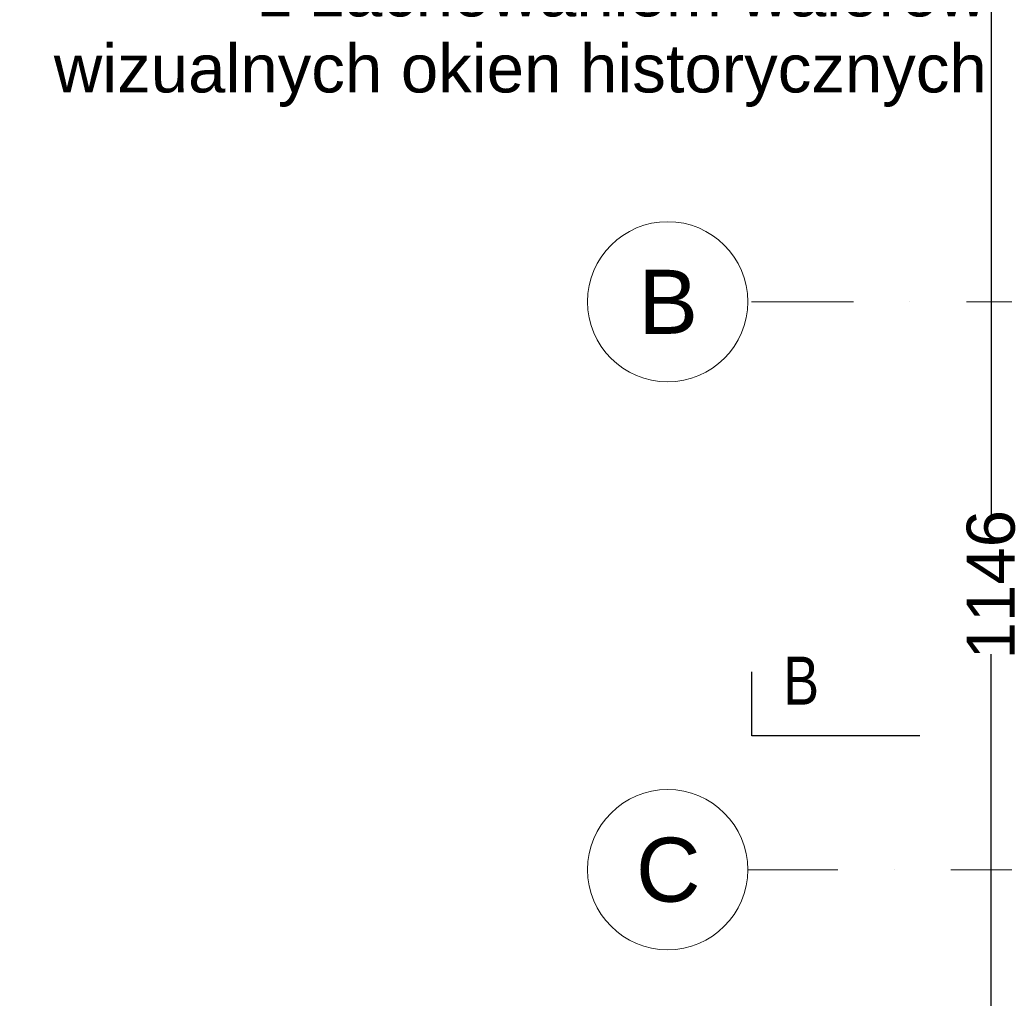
# Model space of a CAD drawing. Header units: millimetres. Extents: x 75543 to 124291, y -109148 to -86372.
# Tile 22 of 99: x 75543 to 78615, y -100656 to -97602. Entities that reach past the tile are written whole.
import ezdxf

# ---------------------------------------------------------------- set-up
doc = ezdxf.new("R2010")
doc.units = ezdxf.units.MM
doc.header["$MEASUREMENT"] = 0
doc.linetypes.add('Dot & Dashed', pattern=[670.277762, 317.5, -176.388889, 0, -176.388874])
for name, color, linetype in [('DIM MALY', 7, 'Continuous'), ('Nowe_00 ZMIANY', 7, 'Continuous'), ('opisy inne', 7, 'Continuous'), ('Structural - Grid', 7, 'Continuous')]:
    doc.layers.add(name, color=color, linetype=linetype)
doc.styles.add('STYL_AUTOMATYCZNY_1', font='arial.ttf')
doc.styles.add('STYL_AUTOMATYCZNY_2', font='arial.ttf')
doc.styles.add('STYL_AUTOMATYCZNY_6', font='arial.ttf', dxfattribs={"width": 0.8})
doc.dimstyles.new('STYL_AUTOMATYCZNY__2', dxfattribs={"dimtxt": 150, "dimasz": 34.231941, "dimexe": 0.18, "dimexo": 3, "dimgap": 0, "dimtad": 1, "dimdec": 0, "dimlfac": 0.1, "dimzin": 0, "dimdsep": 46, "dimtxsty": 'STYL_AUTOMATYCZNY_2', "dimblk": 'ARROWHEAD_2', "dimblk1": 'ARROWHEAD_2', "dimblk2": 'ARROWHEAD_2', "dimcen": 0.09, "dimclrd": 5, "dimclre": 5, "dimclrt": 1, "dimadec": 0, "dimazin": 0, "dimtfac": 1, "dimtdec": 4, "dimtmove": 0, "dimatfit": 3, "dimfxl": 0, "dimtolj": 1, "dimtzin": 0, "dimarcsym": 0})
doc.dimstyles.new('STYL_AUTOMATYCZNY__8', dxfattribs={"dimtxt": 0.18, "dimasz": 91.2, "dimexe": 0.18, "dimexo": 0.0625, "dimgap": 0, "dimtad": 0, "dimtih": 1, "dimtoh": 1, "dimdec": 4, "dimzin": 0, "dimdsep": 46, "dimcen": 0.09, "dimadec": 0, "dimazin": 0, "dimtfac": 1, "dimtdec": 4, "dimtmove": 0, "dimatfit": 3, "dimldrblk": 'ARROWHEAD_11', "dimfxl": 0, "dimtolj": 1, "dimtzin": 0, "dimarcsym": 0})

# ---------------------------------------------------------------- blocks, each defined once
blk = doc.blocks.new('ARROWHEAD_2')
at = {"color": 0, "linetype": 'Continuous', "lineweight": 0}
for p, q in [((0, 0), (-1, 0)), ((-0.378, -0.655), (0.378, 0.655))]:
    blk.add_line(p, q, dxfattribs=at)
blk = doc.blocks.new('*D997')
at = {"layer": 'Defpoints', "color": 0}
for p in [(79537.9, -93635.2), (78573.8, -105095.2), (79537.9, -105095.2)]:
    blk.add_point(p, dxfattribs=at)
at = {"layer": 'DIM MALY', "color": 5, "lineweight": -2}
for p, q in [((79534.9, -93635.2), (78573.7, -93635.2)), ((78573.8, -93669.4), (78573.8, -99148.4)), ((78573.8, -105061), (78573.8, -99582.2)), ((79534.9, -105095.2), (78573.7, -105095.2))]:
    blk.add_line(p, q, dxfattribs=at)
at = {"layer": 'DIM MALY', "color": 5, "lineweight": -2, "xscale": 34.23194115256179, "yscale": 34.23194115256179, "zscale": 34.23194115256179}
for p, rotation in [((78573.8, -93635.2), 90), ((78573.8, -105095.2), 270)]:
    blk.add_blockref('ARROWHEAD_2', p, dxfattribs=dict(at, rotation=rotation))
at = {"layer": 'DIM MALY', "color": 1, "insert": (78573.8, -99365.3), "char_height": 150, "attachment_point": 5, "rotation": 90, "style": 'STYL_AUTOMATYCZNY_2'}
blk.add_mtext('\\A1;1146', dxfattribs=at)
blk = doc.blocks.new('ARROWHEAD_11')
at = {"color": 0, "linetype": 'Continuous', "lineweight": 0}
blk.add_line((0, 0), (-1, 0), dxfattribs=at)
at = {"color": 0, "linetype": 'Continuous', "lineweight": 0, "const_width": 0.25, "flags": 128}
blk.add_lwpolyline([(-0.125, 0, 1), (0.125, 0, 1)], format="xyb", close=True, dxfattribs=at)

msp = doc.modelspace()

# ---------------------------------------------------------------- linework, layer by layer
msp.add_lwpolyline([(78351.9, -99837), (77826.9, -99837), (77826.9, -99637)])
at = {"layer": 'Structural - Grid', "linetype": 'Dot & Dashed', "lineweight": 15}
for p, q in [((78814.7, -98482.5), (77814.7, -98482.5)), ((80776.9, -100254.9), (77814.7, -100254.9))]:
    msp.add_line(p, q, dxfattribs=at)
at = {"layer": 'Structural - Grid', "linetype": 'Continuous', "lineweight": 15}
for centre in [(77564.7, -98482.5), (77564.7, -100254.9)]:
    msp.add_circle(centre, 250, dxfattribs=at)

# ---------------------------------------------------------------- texts
at = {"layer": 'Nowe_00 ZMIANY', "insert": (78560.4, -97284.3), "char_height": 150, "attachment_point": 6, "line_spacing_factor": 0.948876, "style": 'STYL_AUTOMATYCZNY_2'}
msp.add_mtext('\\A1;{\\pqr;\\fArial|b0|i0|c238|p0;\\W1.000000;wymiana stolarki okiennej\\P\\pqr;\\fArial|b0|i0|c238|p0;\\W1.000000;stolarka drewniana\\P\\pqr;\\fArial Narrow|b0|i0|c238|p0;\\H0.971429x;\\W1.000000;(U\\fArial Unicode MS|b0|i0|c0|p0;\\W1.000000;≤\\fArial Narrow|b0|i0|c238|p0;\\W1.000000; 0,9 W/m\\fArial Narrow|b0|i0|c238|p0;\\W1.000000;\\A1{\\H.66x;\\S2^  ;}\\fArial Narrow|b0|i0|c238|p0;\\W1.000000;K)\\P\\pqr;\\fArial|b0|i0|c238|p0;\\H1.029412x;\\W1.000000;z zachowaniem walorów\\P\\pqr;\\fArial|b0|i0|c238|p0;\\W1.000000;wizualnych okien historycznych}', dxfattribs=at)
at = {"layer": 'opisy inne', "insert": (78037.3, -99739.9), "char_height": 150, "attachment_point": 9, "style": 'STYL_AUTOMATYCZNY_6'}
msp.add_mtext('\\A1;{\\pqr;\\fArial|b0|i0|c238|p0;\\W0.800000;B}', dxfattribs=at)
at = {"layer": 'Structural - Grid', "lineweight": 15, "char_height": 200, "attachment_point": 1, "style": 'STYL_AUTOMATYCZNY_1'}
for s, insert in [('\\A1;{\\pql;\\pt0;\\fArial|b0|i0|c238|p0;\\W1.000000;B}', (77473.2, -98382.5)), ('\\A1;{\\pql;\\pt0;\\fArial|b0|i0|c238|p0;\\W1.000000;C}', (77465.7, -100154.9))]:
    msp.add_mtext(s, dxfattribs=dict(at, insert=insert))

# ---------------------------------------------------------------- dimensions: what is measured, and where the dimension line sits
at = {"layer": 'DIM MALY'}
dim = msp.add_linear_dim(base=(78573.8, -105095.2), p1=(79537.9, -93635.2), p2=(79537.9, -105095.2), angle=270, dimstyle='STYL_AUTOMATYCZNY__2', dxfattribs=at)
dim.commit()
dim.dimension.update_dxf_attribs({"geometry": '*D997', "text_midpoint": (78573.8, -99365.3), "dimtype": 160, "text_rotation": 90})

# ---------------------------------------------------------------- leaders
at = {"layer": 'Nowe_00 ZMIANY', "annotation_type": 0, "has_hookline": 1, "hookline_direction": 1, "text_width": 2896.9}
msp.add_leader([(80482.5, -98694.4), (80053.7, -97284.3), (78560.4, -97288.3)], dimstyle='STYL_AUTOMATYCZNY__8', dxfattribs=at)

doc.saveas('drawing.dxf')
